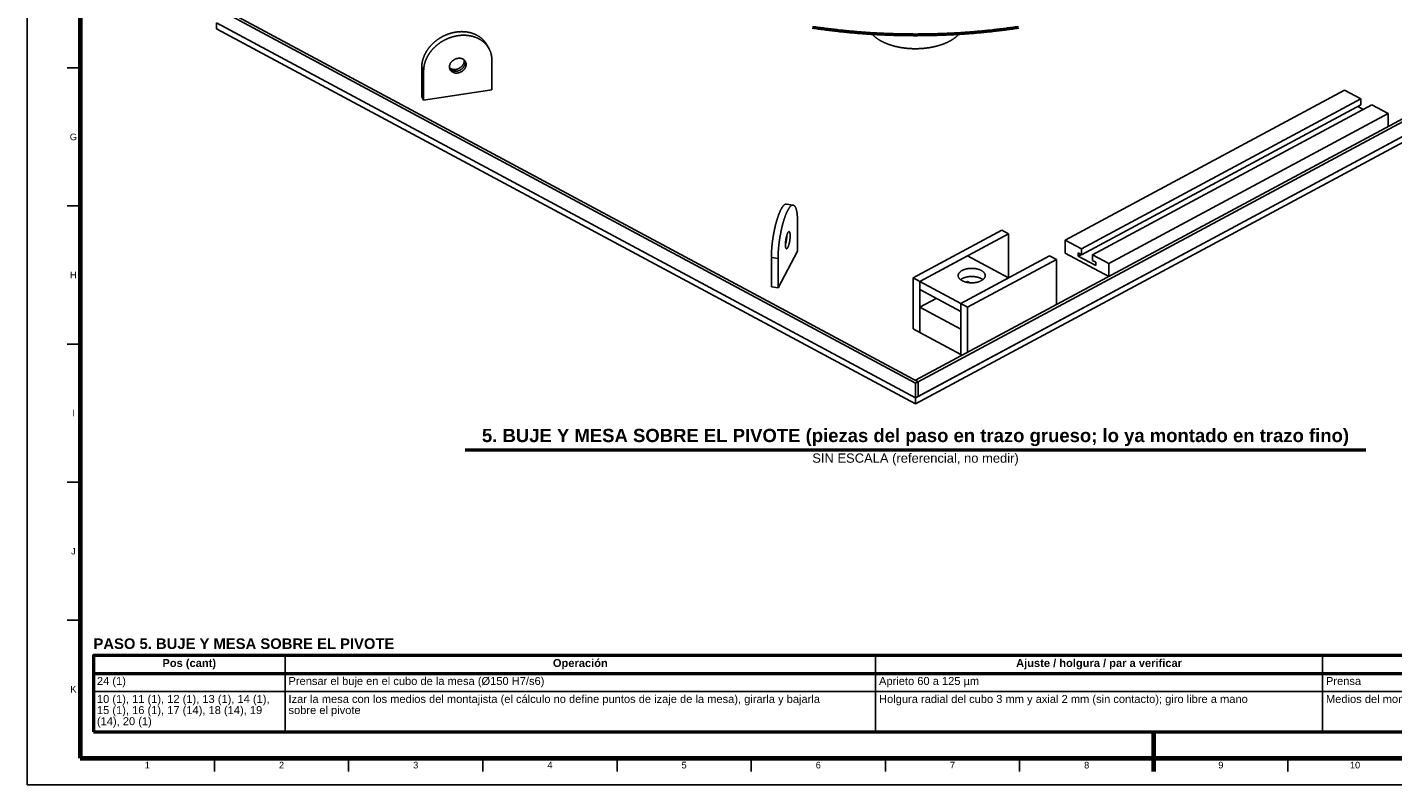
# Model space of a CAD drawing. Header units: millimetres. Extents: x 0 to 841, y 0 to 594.
# Tile 1 of 36: x 0 to 516, y 0 to 286. Entities that reach past the tile are written whole.
import ezdxf
from ezdxf.enums import TextEntityAlignment as Align

# ---------------------------------------------------------------- set-up
doc = ezdxf.new("R2010")
doc.units = ezdxf.units.MM
for name, color, linetype, lineweight in [('FINA', 7, 'CONTINUOUS', 25), ('MARCO', 7, 'CONTINUOUS', 70), ('TXT', 7, 'CONTINUOUS', 25), ('VIS', 7, 'CONTINUOUS', 50)]:
    doc.layers.add(name, color=color, linetype=linetype, lineweight=lineweight)
doc.styles.add('STD', font='LiberationSans-Regular.ttf')
doc.styles.add('STDB', font='LiberationSans-Bold.ttf')

msp = doc.modelspace()

# ---------------------------------------------------------------- linework, layer by layer
at = {"layer": 'FINA'}
for p, q in [((20, 270.91), (15, 270.91)), ((20, 218.73), (15, 218.73)), ((20, 166.55), (15, 166.55)), ((20, 114.36), (15, 114.36)), ((20, 62.18), (15, 62.18)), ((97.35, 48.8), (97.35, 20)), ((320.43, 48.8), (320.43, 20)), ((489.24, 48.8), (489.24, 20)), ((25, 42), (646, 42)), ((25, 35.2), (646, 35.2)), ((70.69, 10), (70.69, 5)), ((121.38, 10), (121.38, 5)), ((172.06, 10), (172.06, 5)), ((222.75, 10), (222.75, 5)), ((273.44, 10), (273.44, 5)), ((324.12, 10), (324.12, 5)), ((374.81, 10), (374.81, 5)), ((425.5, 10), (425.5, 5)), ((476.19, 10), (476.19, 5))]:
    msp.add_line(p, q, dxfattribs=at)
msp.add_lwpolyline([(0, 0), (841, 0), (841, 594), (0, 594)], close=True, dxfattribs=at)
for points in [[(72.53, 294.02), (336.53, 152.28)], [(71.5, 293.47), (335.5, 151.73)], [(335.5, 152.83), (597.44, 293.47)], [(336.53, 152.28), (598.47, 292.91)], [(71.5, 285.72), (71.5, 287.93)], [(71.5, 287.93), (335.5, 146.19)], [(71.5, 287.93), (335.5, 146.19)], [(71.5, 285.72), (335.5, 143.98)], [(148.99, 271.13), (148.99, 271.25), (148.99, 271.37), (148.99, 271.49), (149, 271.61), (149.01, 271.73), (149.01, 271.85), (149.02, 271.97), (149.03, 272.09), (149.05, 272.21), (149.06, 272.33), (149.07, 272.45), (149.09, 272.56), (149.11, 272.68), (149.13, 272.8), (149.15, 272.92), (149.17, 273.04), (149.19, 273.16), (149.22, 273.27), (149.24, 273.39), (149.27, 273.51), (149.29, 273.63), (149.32, 273.74), (149.35, 273.86), (149.39, 273.98), (149.42, 274.09), (149.45, 274.21), (149.49, 274.32), (149.52, 274.44), (149.56, 274.55), (149.6, 274.66), (149.64, 274.78), (149.68, 274.89), (149.72, 275), (149.77, 275.12), (149.81, 275.23), (149.86, 275.34), (149.9, 275.45), (149.95, 275.56), (150, 275.67), (150.05, 275.78), (150.1, 275.89), (150.15, 276), (150.2, 276.11), (150.26, 276.21), (150.31, 276.32), (150.37, 276.43), (150.42, 276.53), (150.48, 276.64), (150.54, 276.74), (150.6, 276.85), (150.66, 276.95), (150.72, 277.05), (150.78, 277.16), (150.84, 277.26), (150.91, 277.36), (150.97, 277.46), (151.04, 277.56), (151.11, 277.66), (151.17, 277.76), (151.24, 277.86), (151.31, 277.96), (151.38, 278.06), (151.45, 278.16), (151.52, 278.25), (151.59, 278.35), (151.67, 278.44), (151.74, 278.54), (151.82, 278.63), (151.89, 278.73), (151.97, 278.82), (152.05, 278.91), (152.12, 279), (152.2, 279.09), (152.28, 279.18), (152.36, 279.27), (152.44, 279.36), (152.52, 279.45), (152.6, 279.54), (152.69, 279.63), (152.77, 279.71), (152.85, 279.8), (152.94, 279.89), (153.02, 279.97), (153.11, 280.05), (153.2, 280.14), (153.28, 280.22), (153.37, 280.3), (153.46, 280.38), (153.55, 280.46), (153.64, 280.54), (153.73, 280.62), (153.82, 280.7), (153.91, 280.78), (154.01, 280.86), (154.1, 280.93), (154.19, 281.01), (154.29, 281.08), (154.38, 281.16), (154.47, 281.23), (154.57, 281.3), (154.67, 281.38), (154.76, 281.45), (154.86, 281.52), (154.96, 281.59), (155.06, 281.66), (155.15, 281.73), (155.25, 281.8), (155.35, 281.86), (155.45, 281.93), (155.55, 281.99), (155.66, 282.06), (155.76, 282.12), (155.86, 282.19), (155.96, 282.25), (156.06, 282.31), (156.17, 282.37), (156.27, 282.43), (156.38, 282.49), (156.48, 282.55), (156.59, 282.61), (156.69, 282.67), (156.8, 282.73), (156.9, 282.78), (157.01, 282.84), (157.12, 282.89), (157.23, 282.94), (157.33, 283), (157.44, 283.05), (157.55, 283.1), (157.66, 283.15), (157.77, 283.2), (157.88, 283.25), (157.99, 283.3), (158.1, 283.34), (158.21, 283.39), (158.32, 283.44), (158.43, 283.48), (158.55, 283.53), (158.66, 283.57), (158.77, 283.61), (158.88, 283.65), (159, 283.69), (159.11, 283.73), (159.22, 283.77), (159.34, 283.81), (159.45, 283.85), (159.57, 283.88), (159.68, 283.92), (159.8, 283.95), (159.91, 283.99), (160.03, 284.02), (160.14, 284.05), (160.26, 284.08), (160.38, 284.11), (160.49, 284.14), (160.61, 284.17), (160.73, 284.2), (160.84, 284.23), (160.96, 284.25), (161.08, 284.28), (161.2, 284.3), (161.31, 284.33), (161.43, 284.35), (161.55, 284.37), (161.67, 284.39), (161.79, 284.41), (161.91, 284.43), (162.02, 284.45), (162.14, 284.46), (162.26, 284.48), (162.38, 284.49), (162.5, 284.51), (162.62, 284.52), (162.74, 284.53), (162.86, 284.54), (162.98, 284.55), (163.1, 284.56), (163.22, 284.57), (163.34, 284.58), (163.46, 284.58), (163.58, 284.59), (163.7, 284.59), (163.82, 284.59), (163.94, 284.6), (164.06, 284.6), (164.18, 284.6), (164.3, 284.6), (164.42, 284.59), (164.54, 284.59), (164.66, 284.59), (164.78, 284.58), (164.9, 284.57), (165.02, 284.57), (165.14, 284.56), (165.26, 284.55), (165.38, 284.54), (165.5, 284.53), (165.62, 284.51), (165.74, 284.5), (165.86, 284.48), (165.98, 284.47), (166.1, 284.45), (166.22, 284.43), (166.33, 284.41), (166.45, 284.39), (166.57, 284.37), (166.69, 284.35), (166.81, 284.32), (166.92, 284.3), (167.04, 284.27), (167.16, 284.25), (167.28, 284.22), (167.39, 284.19), (167.51, 284.16), (167.62, 284.12), (167.74, 284.09), (167.86, 284.06), (167.97, 284.02), (168.08, 283.98), (168.2, 283.95), (168.31, 283.91), (168.43, 283.87), (168.54, 283.83), (168.65, 283.78), (168.76, 283.74), (168.87, 283.69), (168.99, 283.65), (169.1, 283.6), (169.21, 283.55), (169.31, 283.5), (169.42, 283.45), (169.53, 283.4), (169.64, 283.34), (169.75, 283.29), (169.85, 283.23), (169.96, 283.18), (170.06, 283.12), (170.17, 283.06), (170.27, 283), (170.37, 282.93), (170.48, 282.87), (170.58, 282.81), (170.68, 282.74), (170.78, 282.67), (170.88, 282.61), (170.97, 282.54), (171.07, 282.47), (171.17, 282.39), (171.26, 282.32), (171.36, 282.25), (171.45, 282.17), (171.54, 282.09), (171.64, 282.02), (171.73, 281.94), (171.82, 281.86), (171.91, 281.78), (171.99, 281.69), (172.08, 281.61), (172.17, 281.53), (172.25, 281.44), (172.33, 281.35), (172.41, 281.27), (172.5, 281.18), (172.58, 281.09), (172.65, 281), (172.73, 280.9), (172.81, 280.81), (172.88, 280.72), (172.96, 280.62), (173.03, 280.53), (173.1, 280.43), (173.17, 280.33), (173.24, 280.23), (173.3, 280.13), (173.37, 280.03), (173.43, 279.93), (173.5, 279.83), (173.56, 279.72), (173.62, 279.62), (173.68, 279.51), (173.73, 279.41)], [(296.64, 286.28), (297.21, 286.2), (297.78, 286.12), (298.35, 286.04), (298.91, 285.96), (299.48, 285.88), (300.05, 285.8), (300.62, 285.73), (301.19, 285.65), (301.76, 285.58), (302.33, 285.51), (302.89, 285.43), (303.46, 285.37), (304.03, 285.3), (304.6, 285.23), (305.17, 285.16), (305.74, 285.1), (306.31, 285.04), (306.88, 284.97), (307.45, 284.91), (308.02, 284.85), (308.59, 284.8), (309.16, 284.74), (309.73, 284.68), (310.31, 284.63), (310.88, 284.58), (311.45, 284.52), (312.02, 284.47), (312.59, 284.42), (313.16, 284.38), (313.73, 284.33), (314.3, 284.28), (314.88, 284.24), (315.45, 284.2), (316.02, 284.15), (316.59, 284.11), (317.16, 284.07), (317.74, 284.04), (318.31, 284), (318.88, 283.96), (319.45, 283.93), (320.03, 283.89), (320.6, 283.86), (321.17, 283.83), (321.74, 283.8), (322.32, 283.77), (322.89, 283.75), (323.46, 283.72), (324.04, 283.69), (324.61, 283.67), (325.18, 283.65), (325.75, 283.63), (326.33, 283.61), (326.9, 283.59), (327.47, 283.57), (328.05, 283.55), (328.62, 283.54), (329.19, 283.53), (329.77, 283.51), (330.34, 283.5), (330.91, 283.49), (331.49, 283.48), (332.06, 283.47), (332.63, 283.47), (333.21, 283.46), (333.78, 283.46), (334.35, 283.46), (334.93, 283.45), (335.5, 283.45), (336.07, 283.45), (336.65, 283.46), (337.22, 283.46), (337.79, 283.46), (338.37, 283.47), (338.94, 283.47), (339.51, 283.48), (340.09, 283.49), (340.66, 283.5), (341.23, 283.51), (341.81, 283.53), (342.38, 283.54), (342.95, 283.55), (343.53, 283.57), (344.1, 283.59), (344.67, 283.61), (345.25, 283.63), (345.82, 283.65), (346.39, 283.67), (346.97, 283.69), (347.54, 283.72), (348.11, 283.75), (348.68, 283.77), (349.26, 283.8), (349.83, 283.83), (350.4, 283.86), (350.97, 283.89), (351.55, 283.93), (352.12, 283.96), (352.69, 284), (353.26, 284.04), (353.84, 284.07), (354.41, 284.11), (354.98, 284.15), (355.55, 284.2), (356.12, 284.24), (356.7, 284.28), (357.27, 284.33), (357.84, 284.38), (358.41, 284.42), (358.98, 284.47), (359.55, 284.52), (360.12, 284.58), (360.7, 284.63), (361.27, 284.68), (361.84, 284.74), (362.41, 284.8), (362.98, 284.85), (363.55, 284.91), (364.12, 284.97), (364.69, 285.04), (365.26, 285.1), (365.83, 285.16), (366.4, 285.23), (366.97, 285.3), (367.54, 285.37), (368.11, 285.43), (368.68, 285.51), (369.24, 285.58), (369.81, 285.65), (370.38, 285.73), (370.95, 285.8), (371.52, 285.88), (372.09, 285.96), (372.65, 286.04), (373.22, 286.12), (373.79, 286.2), (374.36, 286.28)], [(318.83, 283.97), (318.91, 283.87), (318.99, 283.78), (319.07, 283.69), (319.15, 283.6), (319.23, 283.52), (319.31, 283.43), (319.4, 283.34), (319.48, 283.26), (319.57, 283.17), (319.66, 283.09), (319.74, 283.01), (319.83, 282.93), (319.92, 282.85), (320.01, 282.77), (320.1, 282.69), (320.2, 282.61), (320.29, 282.54), (320.38, 282.46), (320.48, 282.39), (320.57, 282.31), (320.67, 282.24), (320.76, 282.17), (320.86, 282.1), (320.96, 282.03), (321.06, 281.96), (321.16, 281.89), (321.26, 281.82), (321.36, 281.76), (321.46, 281.69), (321.56, 281.63), (321.66, 281.56), (321.76, 281.5), (321.86, 281.44), (321.97, 281.37), (322.07, 281.31), (322.17, 281.25), (322.28, 281.19), (322.38, 281.13), (322.49, 281.08), (322.59, 281.02), (322.7, 280.96), (322.81, 280.91), (322.91, 280.85), (323.02, 280.8), (323.13, 280.74), (323.24, 280.69), (323.34, 280.64), (323.45, 280.59), (323.56, 280.53), (323.67, 280.48), (323.78, 280.43), (323.89, 280.39), (324, 280.34), (324.11, 280.29), (324.22, 280.24), (324.33, 280.2), (324.44, 280.15), (324.55, 280.1), (324.67, 280.06), (324.78, 280.02), (324.89, 279.97), (325, 279.93), (325.11, 279.89), (325.23, 279.85), (325.34, 279.8), (325.45, 279.76), (325.57, 279.72), (325.68, 279.68), (325.79, 279.65), (325.91, 279.61), (326.02, 279.57), (326.14, 279.53), (326.25, 279.5), (326.37, 279.46), (326.48, 279.43), (326.59, 279.39), (326.71, 279.36), (326.83, 279.32), (326.94, 279.29), (327.06, 279.26), (327.17, 279.22), (327.29, 279.19), (327.4, 279.16), (327.52, 279.13), (327.64, 279.1), (327.75, 279.07), (327.87, 279.04), (327.99, 279.01), (328.1, 278.98), (328.22, 278.96), (328.34, 278.93), (328.45, 278.9), (328.57, 278.88), (328.69, 278.85), (328.81, 278.83), (328.92, 278.8), (329.04, 278.78), (329.16, 278.75), (329.28, 278.73), (329.4, 278.71), (329.51, 278.69), (329.63, 278.66), (329.75, 278.64), (329.87, 278.62), (329.99, 278.6), (330.11, 278.58), (330.22, 278.56), (330.34, 278.54), (330.46, 278.52), (330.58, 278.51), (330.7, 278.49), (330.82, 278.47), (330.94, 278.45), (331.06, 278.44), (331.18, 278.42), (331.3, 278.41), (331.41, 278.39), (331.53, 278.38), (331.65, 278.36), (331.77, 278.35), (331.89, 278.34), (332.01, 278.32), (332.13, 278.31), (332.25, 278.3), (332.37, 278.29), (332.49, 278.28), (332.61, 278.27), (332.73, 278.26), (332.85, 278.25), (332.97, 278.24), (333.09, 278.23), (333.21, 278.22), (333.33, 278.21), (333.45, 278.21), (333.57, 278.2), (333.69, 278.19), (333.81, 278.19), (333.93, 278.18), (334.05, 278.17), (334.17, 278.17), (334.29, 278.16), (334.41, 278.16), (334.53, 278.16), (334.65, 278.15), (334.77, 278.15), (334.89, 278.15), (335.01, 278.15), (335.13, 278.15), (335.25, 278.14), (335.37, 278.14), (335.49, 278.14), (335.61, 278.14), (335.73, 278.14), (335.85, 278.14), (335.97, 278.15), (336.09, 278.15), (336.21, 278.15), (336.33, 278.15), (336.45, 278.16), (336.57, 278.16), (336.69, 278.16), (336.81, 278.17), (336.93, 278.17), (337.05, 278.18), (337.17, 278.18), (337.29, 278.19), (337.41, 278.2), (337.53, 278.2), (337.65, 278.21), (337.77, 278.22), (337.89, 278.23), (338.01, 278.24), (338.13, 278.25), (338.25, 278.26), (338.37, 278.27), (338.49, 278.28), (338.61, 278.29), (338.73, 278.3), (338.85, 278.31), (338.97, 278.32), (339.09, 278.33), (339.21, 278.35), (339.33, 278.36), (339.45, 278.38), (339.57, 278.39), (339.69, 278.4), (339.81, 278.42), (339.93, 278.44), (340.04, 278.45), (340.16, 278.47), (340.28, 278.49), (340.4, 278.5), (340.52, 278.52), (340.64, 278.54), (340.76, 278.56), (340.88, 278.58), (340.99, 278.6), (341.11, 278.62), (341.23, 278.64), (341.35, 278.66), (341.47, 278.68), (341.59, 278.7), (341.7, 278.73), (341.82, 278.75), (341.94, 278.77), (342.06, 278.8), (342.18, 278.82), (342.29, 278.85), (342.41, 278.87), (342.53, 278.9), (342.64, 278.93), (342.76, 278.95), (342.88, 278.98), (343, 279.01), (343.11, 279.04), (343.23, 279.07), (343.35, 279.1), (343.46, 279.13), (343.58, 279.16), (343.69, 279.19), (343.81, 279.22), (343.93, 279.25), (344.04, 279.28), (344.16, 279.32), (344.27, 279.35), (344.39, 279.39), (344.5, 279.42), (344.62, 279.46), (344.73, 279.49), (344.85, 279.53), (344.96, 279.56), (345.08, 279.6), (345.19, 279.64), (345.3, 279.68), (345.42, 279.72), (345.53, 279.76), (345.64, 279.8), (345.76, 279.84), (345.87, 279.88), (345.98, 279.92), (346.09, 279.97), (346.21, 280.01), (346.32, 280.05), (346.43, 280.1), (346.54, 280.14), (346.65, 280.19), (346.76, 280.23), (346.87, 280.28), (346.98, 280.33), (347.09, 280.38), (347.2, 280.43), (347.31, 280.48), (347.42, 280.53), (347.53, 280.58), (347.64, 280.63), (347.75, 280.68), (347.86, 280.73), (347.96, 280.79), (348.07, 280.84), (348.18, 280.9), (348.28, 280.95), (348.39, 281.01)], [(335.5, 146.19), (599.5, 287.93)], [(335.5, 143.98), (599.5, 285.72)], [(336.53, 146.74), (598.47, 287.38)], [(348.39, 281.01), (348.5, 281.07), (348.6, 281.13), (348.71, 281.18), (348.81, 281.24), (348.92, 281.3), (349.02, 281.37), (349.12, 281.43), (349.23, 281.49), (349.33, 281.55), (349.43, 281.62), (349.53, 281.68), (349.63, 281.75), (349.73, 281.82), (349.83, 281.88), (349.93, 281.95), (350.03, 282.02), (350.13, 282.09), (350.23, 282.16), (350.33, 282.23), (350.42, 282.31), (350.52, 282.38), (350.61, 282.46), (350.71, 282.53), (350.8, 282.61), (350.89, 282.69), (350.98, 282.76), (351.07, 282.84), (351.16, 282.92), (351.25, 283), (351.34, 283.09), (351.43, 283.17), (351.52, 283.25), (351.6, 283.34), (351.68, 283.43), (351.77, 283.51), (351.85, 283.6), (351.93, 283.69), (352.01, 283.78), (352.09, 283.87), (352.17, 283.97)], [(149.71, 269.77), (149.71, 269.89), (149.71, 270.01), (149.72, 270.13), (149.72, 270.25), (149.73, 270.37), (149.74, 270.49), (149.74, 270.61), (149.76, 270.73), (149.77, 270.85), (149.78, 270.97), (149.8, 271.09), (149.81, 271.21), (149.83, 271.33), (149.85, 271.45), (149.87, 271.57), (149.89, 271.68), (149.91, 271.8), (149.94, 271.92), (149.96, 272.04), (149.99, 272.15), (150.02, 272.27), (150.05, 272.39), (150.08, 272.5), (150.11, 272.62), (150.14, 272.74), (150.17, 272.85), (150.21, 272.97), (150.24, 273.08), (150.28, 273.19), (150.32, 273.31), (150.36, 273.42), (150.4, 273.54), (150.44, 273.65), (150.49, 273.76), (150.53, 273.87), (150.58, 273.98), (150.62, 274.09), (150.67, 274.2), (150.72, 274.31), (150.77, 274.42), (150.82, 274.53), (150.87, 274.64), (150.92, 274.75), (150.98, 274.86), (151.03, 274.96), (151.09, 275.07), (151.14, 275.18), (151.2, 275.28), (151.26, 275.39), (151.32, 275.49), (151.38, 275.6), (151.44, 275.7), (151.5, 275.8), (151.57, 275.91), (151.63, 276.01), (151.69, 276.11), (151.76, 276.21), (151.83, 276.31), (151.89, 276.41), (151.96, 276.51), (152.03, 276.61), (152.1, 276.7), (152.17, 276.8), (152.24, 276.9), (152.32, 276.99), (152.39, 277.09), (152.46, 277.18), (152.54, 277.28), (152.61, 277.37), (152.69, 277.46), (152.77, 277.56), (152.84, 277.65), (152.92, 277.74), (153, 277.83), (153.08, 277.92), (153.16, 278.01), (153.24, 278.1), (153.33, 278.18), (153.41, 278.27), (153.49, 278.36), (153.58, 278.44), (153.66, 278.53), (153.75, 278.61), (153.83, 278.7), (153.92, 278.78), (154.01, 278.86), (154.09, 278.95), (154.18, 279.03), (154.27, 279.11), (154.36, 279.19), (154.45, 279.27), (154.54, 279.35), (154.63, 279.42), (154.73, 279.5), (154.82, 279.58), (154.91, 279.65), (155.01, 279.73), (155.1, 279.8), (155.2, 279.88), (155.29, 279.95), (155.39, 280.02), (155.48, 280.09), (155.58, 280.16), (155.68, 280.23), (155.78, 280.3), (155.88, 280.37), (155.98, 280.44), (156.07, 280.51), (156.17, 280.57), (156.28, 280.64), (156.38, 280.7), (156.48, 280.77), (156.58, 280.83), (156.68, 280.89), (156.79, 280.96), (156.89, 281.02), (156.99, 281.08), (157.1, 281.14), (157.2, 281.2), (157.31, 281.26), (157.41, 281.31), (157.52, 281.37), (157.63, 281.43), (157.73, 281.48), (157.84, 281.54), (157.95, 281.59), (158.05, 281.64), (158.16, 281.69), (158.27, 281.75), (158.38, 281.8), (158.49, 281.85), (158.6, 281.89), (158.71, 281.94), (158.82, 281.99), (158.93, 282.04), (159.04, 282.08), (159.15, 282.13), (159.27, 282.17), (159.38, 282.21), (159.49, 282.26), (159.6, 282.3), (159.72, 282.34), (159.83, 282.38), (159.94, 282.42), (160.06, 282.45), (160.17, 282.49), (160.29, 282.53), (160.4, 282.56), (160.52, 282.6), (160.63, 282.63), (160.75, 282.67), (160.86, 282.7), (160.98, 282.73), (161.1, 282.76), (161.21, 282.79), (161.33, 282.82), (161.45, 282.85), (161.56, 282.87), (161.68, 282.9), (161.8, 282.92), (161.92, 282.95), (162.03, 282.97), (162.15, 282.99), (162.27, 283.01), (162.39, 283.03), (162.51, 283.05), (162.63, 283.07), (162.75, 283.09), (162.86, 283.11), (162.98, 283.12), (163.1, 283.14), (163.22, 283.15), (163.34, 283.16), (163.46, 283.18), (163.58, 283.19), (163.7, 283.2), (163.82, 283.21), (163.94, 283.21), (164.06, 283.22), (164.18, 283.23), (164.3, 283.23), (164.42, 283.24), (164.54, 283.24), (164.66, 283.24), (164.78, 283.24), (164.9, 283.24), (165.02, 283.24), (165.14, 283.24), (165.26, 283.23), (165.38, 283.23), (165.5, 283.23), (165.62, 283.22), (165.74, 283.21), (165.86, 283.2), (165.98, 283.19), (166.1, 283.18), (166.22, 283.17), (166.34, 283.16), (166.46, 283.14), (166.58, 283.13), (166.7, 283.11), (166.82, 283.1), (166.94, 283.08), (167.06, 283.06), (167.17, 283.04), (167.29, 283.02), (167.41, 282.99), (167.53, 282.97), (167.65, 282.94), (167.76, 282.92), (167.88, 282.89), (168, 282.86), (168.11, 282.83), (168.23, 282.8), (168.35, 282.77), (168.46, 282.74), (168.58, 282.7), (168.69, 282.67), (168.81, 282.63), (168.92, 282.59), (169.03, 282.55), (169.15, 282.51), (169.26, 282.47), (169.37, 282.43), (169.48, 282.38), (169.6, 282.34), (169.71, 282.29), (169.82, 282.24), (169.93, 282.2), (170.04, 282.15), (170.14, 282.09), (170.25, 282.04), (170.36, 281.99), (170.47, 281.93), (170.57, 281.88), (170.68, 281.82), (170.78, 281.76), (170.89, 281.7), (170.99, 281.64), (171.1, 281.58), (171.2, 281.52), (171.3, 281.45), (171.4, 281.39), (171.5, 281.32), (171.6, 281.25), (171.7, 281.18), (171.79, 281.11), (171.89, 281.04), (171.99, 280.97), (172.08, 280.89), (172.17, 280.82), (172.27, 280.74), (172.36, 280.66), (172.45, 280.58), (172.54, 280.5), (172.63, 280.42), (172.71, 280.34), (172.8, 280.26), (172.89, 280.17), (172.97, 280.09), (173.05, 280), (173.14, 279.91), (173.22, 279.82), (173.3, 279.73), (173.38, 279.64), (173.45, 279.55), (173.53, 279.46), (173.6, 279.36), (173.68, 279.27), (173.75, 279.17), (173.82, 279.07), (173.89, 278.98), (173.96, 278.88), (174.03, 278.78), (174.09, 278.68), (174.15, 278.57), (174.22, 278.47), (174.28, 278.37), (174.34, 278.26), (174.4, 278.16), (174.46, 278.05)], [(173.73, 279.41), (174.46, 278.05)], [(159.46, 271.27), (159.46, 271.39), (159.47, 271.51), (159.48, 271.63), (159.5, 271.75), (159.53, 271.87), (159.56, 271.99), (159.59, 272.1), (159.64, 272.22), (159.68, 272.33), (159.73, 272.44), (159.78, 272.55), (159.84, 272.65), (159.9, 272.76), (159.97, 272.86), (160.04, 272.96), (160.11, 273.06), (160.19, 273.15), (160.27, 273.25), (160.35, 273.34), (160.44, 273.42), (160.52, 273.51), (160.61, 273.59), (160.71, 273.67), (160.8, 273.74), (160.9, 273.81), (161, 273.88), (161.1, 273.95), (161.2, 274.01), (161.31, 274.07), (161.42, 274.13), (161.53, 274.18), (161.64, 274.23), (161.75, 274.28), (161.86, 274.32), (161.98, 274.36), (162.09, 274.4), (162.21, 274.43), (162.33, 274.46), (162.45, 274.49), (162.57, 274.51), (162.69, 274.53), (162.81, 274.54), (162.93, 274.55), (163.05, 274.56), (163.17, 274.56), (163.29, 274.56), (163.41, 274.55), (163.53, 274.54), (163.65, 274.52), (163.77, 274.5), (163.89, 274.48), (164.01, 274.45), (164.13, 274.41), (164.24, 274.37), (164.35, 274.33), (164.46, 274.28), (164.57, 274.22), (164.68, 274.16), (164.78, 274.09), (164.88, 274.02), (164.97, 273.95), (165.06, 273.87), (165.15, 273.78), (165.23, 273.69), (165.31, 273.6), (165.38, 273.5), (165.45, 273.4), (165.51, 273.29)], [(159.48, 270.95), (159.57, 270.87), (159.67, 270.8), (159.77, 270.73), (159.87, 270.67), (159.98, 270.61), (160.09, 270.56), (160.2, 270.51), (160.31, 270.47), (160.43, 270.43), (160.55, 270.39), (160.66, 270.37), (160.78, 270.34), (160.9, 270.32), (161.03, 270.31), (161.15, 270.3), (161.27, 270.3), (161.39, 270.3), (161.51, 270.3), (161.63, 270.31), (161.75, 270.32), (161.88, 270.33), (162, 270.35), (162.11, 270.38), (162.23, 270.41), (162.35, 270.44), (162.47, 270.47), (162.58, 270.51), (162.7, 270.55), (162.81, 270.6), (162.92, 270.65), (163.03, 270.7), (163.14, 270.76), (163.25, 270.81), (163.35, 270.88), (163.45, 270.94), (163.56, 271.01), (163.65, 271.08), (163.75, 271.16), (163.84, 271.23), (163.94, 271.31), (164.03, 271.4), (164.11, 271.48), (164.2, 271.57), (164.28, 271.66), (164.35, 271.75), (164.43, 271.85), (164.5, 271.95), (164.57, 272.05), (164.63, 272.15), (164.69, 272.26), (164.75, 272.37), (164.8, 272.48), (164.85, 272.59), (164.89, 272.71), (164.93, 272.82), (164.96, 272.94), (164.99, 273.06), (165.01, 273.18), (165.03, 273.3), (165.04, 273.42), (165.04, 273.54), (165.04, 273.66), (165.04, 273.78), (165.02, 273.9)], [(165.3, 273.61), (165.33, 273.5), (165.36, 273.38), (165.38, 273.26), (165.39, 273.14), (165.4, 273.02), (165.41, 272.9), (165.4, 272.78), (165.39, 272.66), (165.38, 272.54), (165.36, 272.42), (165.33, 272.3), (165.3, 272.18), (165.26, 272.07), (165.22, 271.95), (165.18, 271.84), (165.13, 271.73), (165.07, 271.62), (165.01, 271.52), (164.95, 271.41), (164.89, 271.31), (164.82, 271.21), (164.75, 271.12), (164.67, 271.02), (164.59, 270.93), (164.51, 270.84), (164.42, 270.76), (164.34, 270.67), (164.25, 270.59), (164.15, 270.51), (164.06, 270.44), (163.96, 270.37), (163.86, 270.3), (163.76, 270.23), (163.66, 270.17), (163.55, 270.11), (163.45, 270.05), (163.34, 270), (163.23, 269.95), (163.12, 269.9), (163, 269.86), (162.89, 269.82), (162.77, 269.78), (162.66, 269.75), (162.54, 269.72), (162.42, 269.69), (162.3, 269.67), (162.18, 269.65), (162.06, 269.64), (161.94, 269.63), (161.82, 269.62), (161.7, 269.62), (161.58, 269.62), (161.46, 269.63), (161.34, 269.64), (161.22, 269.65), (161.1, 269.67), (160.98, 269.7), (160.86, 269.73), (160.75, 269.76), (160.63, 269.8), (160.52, 269.85), (160.41, 269.9), (160.3, 269.95), (160.2, 270.01), (160.1, 270.07), (160, 270.14), (159.9, 270.22), (159.81, 270.3), (159.72, 270.38), (159.64, 270.47), (159.56, 270.56)], [(174.46, 278.05), (174.51, 277.95), (174.57, 277.84), (174.62, 277.73), (174.67, 277.62), (174.72, 277.51), (174.77, 277.4), (174.82, 277.28), (174.86, 277.17), (174.91, 277.06), (174.95, 276.94), (174.99, 276.83), (175.03, 276.72), (175.07, 276.6), (175.11, 276.48), (175.14, 276.37), (175.17, 276.25), (175.21, 276.13), (175.24, 276.02), (175.26, 275.9), (175.29, 275.78), (175.32, 275.66), (175.34, 275.54), (175.36, 275.42), (175.38, 275.3), (175.4, 275.18), (175.42, 275.06), (175.44, 274.94), (175.45, 274.82), (175.46, 274.7), (175.47, 274.58), (175.48, 274.46), (175.49, 274.34), (175.5, 274.22), (175.5, 274.09), (175.51, 273.97), (175.51, 273.85), (175.51, 273.73)], [(175.51, 273.73), (175.51, 262.66)], [(148.99, 260.05), (148.99, 271.13)], [(149.71, 269.77), (148.99, 271.13)], [(149.71, 258.7), (149.71, 269.77)], [(159.71, 270.21), (159.66, 270.32), (159.61, 270.43), (159.57, 270.55), (159.53, 270.66), (159.51, 270.78), (159.48, 270.9), (159.47, 271.02), (159.46, 271.14), (159.46, 271.27)], [(165.51, 273.29), (165.56, 273.18), (165.61, 273.07), (165.65, 272.96), (165.68, 272.85), (165.71, 272.73), (165.74, 272.61), (165.75, 272.49), (165.76, 272.37), (165.77, 272.25), (165.76, 272.13), (165.76, 272.01), (165.74, 271.89), (165.72, 271.78), (165.7, 271.66), (165.67, 271.54), (165.64, 271.43), (165.6, 271.31), (165.55, 271.2), (165.5, 271.09), (165.45, 270.98), (165.4, 270.88), (165.34, 270.77), (165.27, 270.67), (165.21, 270.57), (165.13, 270.48), (165.06, 270.38), (164.98, 270.29), (164.9, 270.2), (164.82, 270.11), (164.74, 270.03), (164.65, 269.95), (164.56, 269.87), (164.46, 269.79), (164.37, 269.72), (164.27, 269.65), (164.17, 269.58), (164.07, 269.52), (163.97, 269.46), (163.86, 269.4), (163.75, 269.35), (163.65, 269.29), (163.54, 269.25), (163.42, 269.2), (163.31, 269.16), (163.2, 269.12), (163.08, 269.09), (162.97, 269.05), (162.85, 269.03), (162.73, 269), (162.62, 268.98), (162.5, 268.97), (162.38, 268.95), (162.26, 268.95), (162.14, 268.94), (162.02, 268.94), (161.9, 268.94), (161.78, 268.95), (161.66, 268.96), (161.54, 268.98), (161.42, 269), (161.3, 269.03), (161.19, 269.06), (161.07, 269.1), (160.96, 269.14), (160.85, 269.18), (160.74, 269.23), (160.63, 269.29), (160.53, 269.35), (160.43, 269.41), (160.33, 269.48), (160.24, 269.56), (160.15, 269.64), (160.06, 269.72), (159.98, 269.81), (159.91, 269.91), (159.84, 270), (159.77, 270.1), (159.71, 270.21)], [(149.71, 258.7), (148.99, 260.05)], [(175.51, 262.66), (149.71, 258.7)], [(392.05, 205.84), (497.57, 262.49)], [(398.24, 202.51), (503.76, 259.17)], [(497.57, 262.49), (503.76, 259.17)], [(503.76, 259.17), (503.76, 256.95)], [(398.24, 200.3), (503.76, 256.95)], [(402.36, 200.3), (507.89, 256.95)], [(408.55, 196.98), (514.07, 253.63)], [(502.62, 256.34), (504.68, 255.23)], [(507.89, 256.95), (514.07, 253.63)], [(514.07, 248.71), (514.07, 253.63)], [(281.05, 199.25), (281.05, 199.37), (281.05, 199.5), (281.05, 199.62), (281.06, 199.74), (281.06, 199.86), (281.06, 199.98), (281.06, 200.1), (281.06, 200.22), (281.07, 200.34), (281.07, 200.46), (281.08, 200.58), (281.08, 200.7), (281.08, 200.82), (281.09, 200.94), (281.1, 201.06), (281.1, 201.18), (281.11, 201.3), (281.11, 201.42), (281.12, 201.54), (281.13, 201.66), (281.13, 201.78), (281.14, 201.91), (281.15, 202.03), (281.16, 202.15), (281.17, 202.27), (281.18, 202.39), (281.18, 202.51), (281.19, 202.63), (281.2, 202.75), (281.21, 202.87), (281.22, 202.99), (281.23, 203.11), (281.24, 203.23), (281.26, 203.35), (281.27, 203.47), (281.28, 203.59), (281.29, 203.71), (281.3, 203.83), (281.31, 203.95), (281.33, 204.07), (281.34, 204.19), (281.35, 204.31), (281.37, 204.43), (281.38, 204.55), (281.39, 204.67), (281.41, 204.79), (281.42, 204.91), (281.44, 205.03), (281.45, 205.15), (281.47, 205.27), (281.48, 205.39), (281.5, 205.5), (281.52, 205.62), (281.53, 205.74), (281.55, 205.86), (281.57, 205.98), (281.58, 206.1), (281.6, 206.22), (281.62, 206.34), (281.64, 206.46), (281.65, 206.58), (281.67, 206.7), (281.69, 206.82), (281.71, 206.94), (281.73, 207.06), (281.75, 207.17), (281.77, 207.29), (281.79, 207.41), (281.81, 207.53), (281.83, 207.65), (281.85, 207.77), (281.87, 207.89), (281.89, 208.01), (281.91, 208.13), (281.93, 208.24), (281.95, 208.36), (281.98, 208.48), (282, 208.6), (282.02, 208.72), (282.04, 208.84), (282.07, 208.96), (282.09, 209.07), (282.11, 209.19), (282.14, 209.31), (282.16, 209.43), (282.18, 209.55), (282.21, 209.66), (282.23, 209.78), (282.26, 209.9), (282.28, 210.02), (282.31, 210.14), (282.34, 210.25), (282.36, 210.37), (282.39, 210.49), (282.42, 210.61), (282.44, 210.72), (282.47, 210.84), (282.5, 210.96), (282.53, 211.08), (282.55, 211.19), (282.58, 211.31), (282.61, 211.43), (282.64, 211.55), (282.67, 211.66), (282.7, 211.78), (282.73, 211.9), (282.76, 212.01), (282.79, 212.13), (282.82, 212.25), (282.85, 212.36), (282.88, 212.48), (282.92, 212.6), (282.95, 212.71), (282.98, 212.83), (283.01, 212.94), (283.05, 213.06), (283.08, 213.18), (283.11, 213.29), (283.15, 213.41), (283.18, 213.52), (283.22, 213.64), (283.25, 213.75), (283.29, 213.87), (283.33, 213.98), (283.36, 214.1), (283.4, 214.21), (283.44, 214.33), (283.47, 214.44), (283.51, 214.56), (283.55, 214.67), (283.59, 214.78), (283.63, 214.9), (283.67, 215.01), (283.71, 215.13), (283.75, 215.24), (283.79, 215.35), (283.84, 215.46), (283.88, 215.58), (283.92, 215.69), (283.97, 215.8), (284.01, 215.91), (284.06, 216.03), (284.1, 216.14), (284.15, 216.25), (284.2, 216.36), (284.24, 216.47), (284.29, 216.58), (284.34, 216.69), (284.39, 216.8), (284.44, 216.91), (284.49, 217.02), (284.55, 217.13), (284.6, 217.24), (284.66, 217.34), (284.71, 217.45), (284.77, 217.56), (284.83, 217.66), (284.88, 217.77), (284.95, 217.87), (285.01, 217.98), (285.07, 218.08), (285.13, 218.18), (285.2, 218.28), (285.27, 218.38), (285.34, 218.48), (285.41, 218.57), (285.49, 218.67), (285.56, 218.76), (285.64, 218.85), (285.72, 218.94), (285.81, 219.03), (285.9, 219.11), (285.99, 219.18), (286.09, 219.25), (286.19, 219.32), (286.3, 219.37), (286.41, 219.41), (286.53, 219.44), (286.65, 219.45), (286.77, 219.44)], [(283.58, 198.87), (283.58, 198.99), (283.58, 199.11), (283.58, 199.23), (283.58, 199.35), (283.58, 199.47), (283.58, 199.59), (283.59, 199.71), (283.59, 199.83), (283.59, 199.95), (283.6, 200.07), (283.6, 200.19), (283.6, 200.31), (283.61, 200.43), (283.61, 200.55), (283.62, 200.68), (283.62, 200.8), (283.63, 200.92), (283.64, 201.04), (283.64, 201.16), (283.65, 201.28), (283.66, 201.4), (283.67, 201.52), (283.67, 201.64), (283.68, 201.76), (283.69, 201.88), (283.7, 202), (283.71, 202.12), (283.72, 202.24), (283.73, 202.36), (283.74, 202.48), (283.75, 202.6), (283.76, 202.72), (283.77, 202.84), (283.78, 202.96), (283.79, 203.08), (283.8, 203.2), (283.81, 203.32), (283.83, 203.44), (283.84, 203.56), (283.85, 203.68), (283.86, 203.8), (283.88, 203.92), (283.89, 204.04), (283.91, 204.16), (283.92, 204.28), (283.93, 204.4), (283.95, 204.52), (283.96, 204.64), (283.98, 204.76), (283.99, 204.88), (284.01, 205), (284.02, 205.12), (284.04, 205.24), (284.06, 205.36), (284.07, 205.48), (284.09, 205.6), (284.11, 205.71), (284.12, 205.83), (284.14, 205.95), (284.16, 206.07), (284.18, 206.19), (284.2, 206.31), (284.21, 206.43), (284.23, 206.55), (284.25, 206.67), (284.27, 206.79), (284.29, 206.91), (284.31, 207.03), (284.33, 207.14), (284.35, 207.26), (284.37, 207.38), (284.39, 207.5), (284.41, 207.62), (284.43, 207.74), (284.46, 207.86), (284.48, 207.98), (284.5, 208.09), (284.52, 208.21), (284.54, 208.33), (284.57, 208.45), (284.59, 208.57), (284.61, 208.69), (284.64, 208.8), (284.66, 208.92), (284.68, 209.04), (284.71, 209.16), (284.73, 209.28), (284.76, 209.4), (284.78, 209.51), (284.81, 209.63), (284.83, 209.75), (284.86, 209.87), (284.89, 209.98), (284.91, 210.1), (284.94, 210.22), (284.97, 210.34), (284.99, 210.45), (285.02, 210.57), (285.05, 210.69), (285.08, 210.81), (285.11, 210.92), (285.13, 211.04), (285.16, 211.16), (285.19, 211.28), (285.22, 211.39), (285.25, 211.51), (285.28, 211.63), (285.31, 211.74), (285.34, 211.86), (285.38, 211.98), (285.41, 212.09), (285.44, 212.21), (285.47, 212.32), (285.5, 212.44), (285.54, 212.56), (285.57, 212.67), (285.6, 212.79), (285.64, 212.9), (285.67, 213.02), (285.71, 213.13), (285.74, 213.25), (285.78, 213.37), (285.81, 213.48), (285.85, 213.6), (285.89, 213.71), (285.92, 213.83), (285.96, 213.94), (286, 214.05), (286.04, 214.17), (286.08, 214.28), (286.12, 214.4), (286.16, 214.51), (286.2, 214.62), (286.24, 214.74), (286.28, 214.85), (286.32, 214.96), (286.36, 215.08), (286.4, 215.19), (286.45, 215.3), (286.49, 215.41), (286.54, 215.53), (286.58, 215.64), (286.63, 215.75), (286.67, 215.86), (286.72, 215.97), (286.77, 216.08), (286.82, 216.19), (286.87, 216.3), (286.92, 216.41), (286.97, 216.52), (287.02, 216.63), (287.07, 216.74), (287.13, 216.85), (287.18, 216.96), (287.24, 217.06), (287.29, 217.17), (287.35, 217.27), (287.41, 217.38), (287.47, 217.48), (287.53, 217.59), (287.59, 217.69), (287.66, 217.79), (287.73, 217.89), (287.79, 217.99), (287.86, 218.09), (287.94, 218.19), (288.01, 218.28), (288.09, 218.38), (288.17, 218.47), (288.25, 218.55), (288.33, 218.64), (288.42, 218.72), (288.52, 218.8), (288.62, 218.87), (288.72, 218.93), (288.83, 218.98), (288.94, 219.03), (289.06, 219.05), (289.18, 219.06), (289.3, 219.06)], [(286.77, 219.44), (289.3, 219.06)], [(289.3, 219.06), (289.41, 219.03), (289.52, 218.98), (289.63, 218.92), (289.72, 218.85), (289.81, 218.76), (289.89, 218.67), (289.96, 218.58), (290.03, 218.48), (290.09, 218.37), (290.14, 218.27), (290.2, 218.16), (290.24, 218.05), (290.29, 217.94), (290.33, 217.83), (290.37, 217.71), (290.41, 217.6), (290.44, 217.48), (290.48, 217.37), (290.51, 217.25), (290.54, 217.14), (290.57, 217.02), (290.59, 216.9), (290.62, 216.78), (290.64, 216.67), (290.66, 216.55), (290.68, 216.43), (290.7, 216.31), (290.72, 216.19), (290.74, 216.07), (290.76, 215.96), (290.77, 215.84), (290.79, 215.72), (290.8, 215.6), (290.82, 215.48), (290.83, 215.36), (290.84, 215.24), (290.85, 215.12), (290.86, 215), (290.87, 214.88), (290.88, 214.76), (290.89, 214.64), (290.9, 214.52), (290.9, 214.4), (290.91, 214.28), (290.92, 214.16), (290.92, 214.04), (290.93, 213.92), (290.93, 213.8), (290.93, 213.68), (290.94, 213.56), (290.94, 213.44), (290.94, 213.32), (290.94, 213.2), (290.95, 213.08), (290.95, 212.96), (290.95, 212.84), (290.95, 212.72)], [(290.95, 212.72), (290.95, 201.65)], [(286.36, 204.1), (286.36, 204.22), (286.36, 204.34), (286.37, 204.46), (286.37, 204.58), (286.38, 204.7), (286.39, 204.82), (286.4, 204.94), (286.41, 205.06), (286.42, 205.18), (286.43, 205.3), (286.44, 205.42), (286.46, 205.54), (286.47, 205.66), (286.49, 205.78), (286.51, 205.9), (286.53, 206.02), (286.55, 206.14), (286.57, 206.26), (286.59, 206.38), (286.61, 206.5), (286.64, 206.61), (286.66, 206.73), (286.69, 206.85), (286.72, 206.97), (286.74, 207.08), (286.77, 207.2), (286.8, 207.32), (286.84, 207.43), (286.87, 207.55), (286.91, 207.67), (286.94, 207.78), (286.98, 207.9), (287.02, 208.01), (287.06, 208.12), (287.11, 208.23), (287.16, 208.34), (287.21, 208.45), (287.26, 208.56), (287.32, 208.67), (287.39, 208.77), (287.46, 208.86), (287.54, 208.95), (287.64, 209.02), (287.76, 209.04)], [(286.9, 207.65), (286.9, 207.53), (286.9, 207.41), (286.89, 207.28), (286.89, 207.16), (286.88, 207.04), (286.87, 206.91), (286.86, 206.79), (286.85, 206.67), (286.84, 206.54), (286.83, 206.42), (286.81, 206.3), (286.8, 206.18), (286.78, 206.05), (286.76, 205.93), (286.74, 205.81), (286.72, 205.69), (286.7, 205.57), (286.68, 205.45), (286.66, 205.32), (286.63, 205.2), (286.61, 205.08), (286.58, 204.96), (286.55, 204.84), (286.52, 204.72), (286.49, 204.6), (286.46, 204.48), (286.43, 204.36), (286.4, 204.25), (286.36, 204.13)], [(287.76, 209.04), (287.87, 208.98), (287.94, 208.89), (287.99, 208.78), (288.04, 208.67), (288.07, 208.55), (288.09, 208.44), (288.11, 208.32), (288.13, 208.2), (288.14, 208.08), (288.15, 207.96), (288.16, 207.84), (288.16, 207.72), (288.16, 207.6), (288.16, 207.48), (288.16, 207.36), (288.16, 207.24), (288.16, 207.12), (288.15, 207), (288.14, 206.87), (288.14, 206.75), (288.13, 206.63), (288.12, 206.51), (288.1, 206.39), (288.09, 206.28), (288.08, 206.16), (288.06, 206.04), (288.05, 205.92), (288.03, 205.8), (288.01, 205.68), (288, 205.56), (287.98, 205.44), (287.95, 205.32), (287.93, 205.2), (287.91, 205.09), (287.89, 204.97), (287.86, 204.85), (287.83, 204.73), (287.81, 204.61), (287.78, 204.5), (287.75, 204.38), (287.72, 204.26), (287.69, 204.15), (287.65, 204.03), (287.62, 203.92), (287.58, 203.8), (287.54, 203.69), (287.5, 203.58), (287.46, 203.46), (287.41, 203.35), (287.37, 203.24), (287.32, 203.13), (287.26, 203.02), (287.2, 202.92), (287.14, 202.82), (287.07, 202.72), (286.98, 202.64), (286.88, 202.57), (286.76, 202.55)], [(334.56, 191.58), (368.07, 209.57)], [(337.14, 190.19), (370.65, 208.19)], [(370.65, 208.19), (368.07, 209.57)], [(370.65, 191.58), (370.65, 208.19)], [(290.95, 201.65), (283.58, 187.79)], [(286.76, 202.55), (286.65, 202.61), (286.57, 202.71), (286.52, 202.83), (286.48, 202.95), (286.45, 203.07), (286.42, 203.2), (286.4, 203.33), (286.39, 203.46), (286.38, 203.58), (286.37, 203.71), (286.36, 203.84), (286.36, 203.97), (286.36, 204.1)], [(392.05, 200.91), (392.05, 205.84)], [(392.05, 205.84), (398.24, 202.51)], [(398.24, 202.51), (398.24, 200.3)], [(281.05, 188.18), (281.05, 199.25)], [(283.58, 198.87), (281.05, 199.25)], [(283.58, 187.79), (283.58, 198.87)], [(337.14, 190.19), (355.18, 199.88)], [(352.61, 181.89), (386.12, 199.88)], [(370.65, 191.58), (355.18, 199.88)], [(355.18, 180.51), (388.7, 198.5)], [(388.7, 198.5), (386.12, 199.88)], [(388.7, 181.4), (388.7, 198.5)], [(392.05, 200.91), (408.55, 192.06)], [(397, 200.96), (397, 199.73)], [(397, 200.96), (398.24, 200.3)], [(397, 199.73), (398.15, 200.35)], [(397, 199.73), (403.6, 196.19)], [(402.36, 200.3), (408.55, 196.98)], [(402.36, 200.3), (402.36, 198.08)], [(402.36, 198.08), (403.6, 197.42)], [(403.6, 197.42), (403.6, 196.19)], [(408.55, 192.06), (408.55, 196.98)], [(337.14, 190.19), (334.56, 191.58)], [(334.56, 172.26), (334.56, 191.58)], [(351.63, 192.41), (351.63, 192.53), (351.65, 192.65), (351.67, 192.77), (351.7, 192.88), (351.75, 193), (351.8, 193.11), (351.85, 193.21), (351.92, 193.32), (351.98, 193.42), (352.06, 193.51), (352.14, 193.6), (352.22, 193.69), (352.31, 193.78), (352.4, 193.86), (352.49, 193.93), (352.59, 194.01), (352.68, 194.08), (352.78, 194.15), (352.89, 194.21), (352.99, 194.27), (353.09, 194.33), (353.2, 194.39), (353.31, 194.44), (353.42, 194.49), (353.53, 194.54), (353.64, 194.59), (353.75, 194.64), (353.87, 194.68), (353.98, 194.72), (354.1, 194.76), (354.21, 194.79), (354.33, 194.83), (354.44, 194.86), (354.56, 194.89), (354.68, 194.92), (354.8, 194.95), (354.91, 194.97), (355.03, 194.99), (355.15, 195.02), (355.27, 195.04), (355.39, 195.05), (355.51, 195.07), (355.63, 195.09), (355.75, 195.1), (355.87, 195.11), (355.99, 195.12), (356.11, 195.13), (356.23, 195.14), (356.35, 195.14), (356.47, 195.15), (356.59, 195.15), (356.72, 195.15), (356.84, 195.15), (356.96, 195.15), (357.08, 195.14), (357.2, 195.14), (357.32, 195.13), (357.44, 195.12), (357.56, 195.11), (357.68, 195.1), (357.8, 195.09), (357.92, 195.07), (358.04, 195.06), (358.16, 195.04), (358.28, 195.02), (358.4, 195), (358.52, 194.98), (358.64, 194.95), (358.75, 194.92), (358.87, 194.9), (358.99, 194.87), (359.11, 194.83), (359.22, 194.8), (359.34, 194.77), (359.45, 194.73), (359.57, 194.69), (359.68, 194.65), (359.79, 194.6), (359.9, 194.56), (360.01, 194.51), (360.12, 194.46), (360.23, 194.4), (360.34, 194.35)], [(361.84, 192.41), (361.83, 192.29), (361.82, 192.17), (361.79, 192.05), (361.76, 191.94), (361.72, 191.82), (361.67, 191.71), (361.61, 191.61), (361.55, 191.51), (361.48, 191.41), (361.41, 191.31), (361.33, 191.22), (361.25, 191.13), (361.16, 191.05), (361.07, 190.97), (360.98, 190.89), (360.89, 190.82), (360.79, 190.75), (360.69, 190.68), (360.59, 190.62), (360.49, 190.55), (360.38, 190.49), (360.28, 190.44), (360.17, 190.38), (360.06, 190.33), (359.95, 190.28), (359.84, 190.24), (359.73, 190.19), (359.62, 190.15), (359.5, 190.11), (359.39, 190.07), (359.28, 190.03), (359.16, 190), (359.05, 189.97), (358.93, 189.94), (358.81, 189.91), (358.7, 189.88), (358.58, 189.85), (358.46, 189.83), (358.34, 189.81), (358.22, 189.79), (358.11, 189.77), (357.99, 189.75), (357.87, 189.74), (357.75, 189.72), (357.63, 189.71), (357.51, 189.7), (357.39, 189.69), (357.27, 189.68), (357.15, 189.68), (357.03, 189.67), (356.91, 189.67), (356.79, 189.67), (356.67, 189.67), (356.55, 189.67), (356.43, 189.67), (356.31, 189.68), (356.19, 189.68), (356.07, 189.69), (355.95, 189.7), (355.83, 189.71), (355.71, 189.72), (355.59, 189.74), (355.47, 189.75), (355.36, 189.77), (355.24, 189.79), (355.12, 189.81), (355, 189.83), (354.88, 189.85), (354.77, 189.88), (354.65, 189.91), (354.53, 189.94), (354.42, 189.97), (354.3, 190), (354.19, 190.03), (354.07, 190.07), (353.96, 190.11), (353.84, 190.15), (353.73, 190.19), (353.62, 190.24), (353.51, 190.28), (353.4, 190.33), (353.29, 190.38), (353.18, 190.44), (353.08, 190.49), (352.97, 190.55), (352.87, 190.62), (352.77, 190.68), (352.67, 190.75), (352.57, 190.82), (352.48, 190.89), (352.39, 190.97), (352.3, 191.05), (352.21, 191.13), (352.13, 191.22), (352.05, 191.31), (351.98, 191.41), (351.91, 191.51), (351.85, 191.61), (351.79, 191.71), (351.74, 191.82), (351.7, 191.94), (351.67, 192.05), (351.65, 192.17), (351.63, 192.29), (351.63, 192.41)], [(352.51, 190.87), (352.6, 190.94), (352.7, 191.01), (352.8, 191.08), (352.9, 191.15), (353.01, 191.21), (353.11, 191.27), (353.22, 191.32), (353.33, 191.38), (353.44, 191.43), (353.55, 191.47), (353.66, 191.52), (353.77, 191.57), (353.88, 191.61), (354, 191.65), (354.11, 191.69), (354.23, 191.72), (354.34, 191.75), (354.46, 191.79), (354.57, 191.82), (354.69, 191.85), (354.81, 191.87), (354.93, 191.9), (355.05, 191.92), (355.16, 191.94), (355.28, 191.96), (355.4, 191.98), (355.52, 192), (355.64, 192.01), (355.76, 192.02), (355.88, 192.04), (356, 192.05), (356.12, 192.05), (356.24, 192.06), (356.36, 192.07), (356.48, 192.07), (356.6, 192.07), (356.73, 192.07), (356.85, 192.07), (356.97, 192.07), (357.09, 192.07), (357.21, 192.06), (357.33, 192.05), (357.45, 192.05), (357.57, 192.04), (357.69, 192.02), (357.81, 192.01), (357.93, 192), (358.05, 191.98), (358.17, 191.96), (358.29, 191.94), (358.4, 191.92), (358.52, 191.9), (358.64, 191.87), (358.76, 191.85), (358.88, 191.82), (358.99, 191.79), (359.11, 191.76), (359.22, 191.72), (359.34, 191.69), (359.45, 191.65), (359.57, 191.61), (359.68, 191.57), (359.79, 191.53), (359.91, 191.48), (360.02, 191.43), (360.12, 191.38), (360.23, 191.33), (360.34, 191.27)], [(352.61, 181.89), (370.65, 191.58)], [(360.34, 194.35), (360.45, 194.29), (360.55, 194.23), (360.66, 194.16), (360.76, 194.09), (360.86, 194.02), (360.95, 193.95), (361.05, 193.87), (361.14, 193.79), (361.23, 193.7), (361.31, 193.62), (361.39, 193.52), (361.47, 193.43), (361.54, 193.33), (361.6, 193.22), (361.66, 193.12), (361.71, 193), (361.76, 192.89), (361.79, 192.77), (361.81, 192.65), (361.83, 192.53), (361.84, 192.41)], [(360.34, 191.27), (360.45, 191.21), (360.55, 191.15), (360.66, 191.08), (360.76, 191.02), (360.86, 190.95), (360.96, 190.87)], [(283.58, 187.79), (281.05, 188.18)], [(337.14, 170.88), (337.14, 190.19)], [(352.61, 181.89), (337.14, 190.19)], [(337.14, 187.12), (337.14, 190.19)], [(352.61, 178.81), (337.14, 187.12)], [(354.69, 189.9), (355.18, 190.16)], [(356.06, 189.69), (355.18, 190.16)], [(337.14, 180.47), (343.32, 183.8)], [(355.18, 180.51), (352.61, 181.89)], [(352.61, 162.57), (352.61, 181.89)], [(352.61, 178.81), (352.61, 181.89)], [(352.61, 172.17), (337.14, 180.47)], [(337.14, 170.88), (337.14, 180.47)], [(355.18, 163.4), (355.18, 180.51)], [(337.14, 170.88), (334.56, 172.26)], [(352.61, 162.57), (337.14, 170.88)], [(352.61, 162.57), (352.61, 172.17)], [(353.12, 162.3), (352.61, 162.57)], [(335.5, 152.83), (336.53, 152.28)], [(335.5, 151.73), (336.53, 152.28)], [(335.5, 146.19), (335.5, 151.73)], [(336.53, 146.74), (336.53, 152.28)], [(336.53, 146.74), (336.53, 152.28)], [(335.5, 146.19), (336.53, 146.74)], [(335.5, 143.98), (335.5, 146.19)]]:
    msp.add_lwpolyline(points, dxfattribs=at)
at = {"layer": 'MARCO'}
msp.add_line((425.5, 5), (425.5, 20), dxfattribs=at)
msp.add_lwpolyline([(20, 10), (831, 10), (831, 584), (20, 584)], close=True, dxfattribs=at)
at = {"layer": 'VIS'}
for p, q in [((165.42, 126.58), (505.58, 126.58)), ((25, 48.8), (25, 20)), ((25, 20), (646, 20))]:
    msp.add_line(p, q, dxfattribs=at)
msp.add_lwpolyline([(296.64, 286.28), (297.21, 286.2), (297.78, 286.12), (298.35, 286.04), (298.91, 285.96), (299.48, 285.88), (300.05, 285.8), (300.62, 285.73), (301.19, 285.65), (301.76, 285.58), (302.33, 285.51), (302.89, 285.43), (303.46, 285.37), (304.03, 285.3), (304.6, 285.23), (305.17, 285.16), (305.74, 285.1), (306.31, 285.04), (306.88, 284.97), (307.45, 284.91), (308.02, 284.85), (308.59, 284.8), (309.16, 284.74), (309.73, 284.68), (310.31, 284.63), (310.88, 284.58), (311.45, 284.52), (312.02, 284.47), (312.59, 284.42), (313.16, 284.38), (313.73, 284.33), (314.3, 284.28), (314.88, 284.24), (315.45, 284.2), (316.02, 284.15), (316.59, 284.11), (317.16, 284.07), (317.74, 284.04), (318.31, 284), (318.88, 283.96), (319.45, 283.93), (320.03, 283.89), (320.6, 283.86), (321.17, 283.83), (321.74, 283.8), (322.32, 283.77), (322.89, 283.75), (323.46, 283.72), (324.04, 283.69), (324.61, 283.67), (325.18, 283.65), (325.75, 283.63), (326.33, 283.61), (326.9, 283.59), (327.47, 283.57), (328.05, 283.55), (328.62, 283.54), (329.19, 283.53), (329.77, 283.51), (330.34, 283.5), (330.91, 283.49), (331.49, 283.48), (332.06, 283.47), (332.63, 283.47), (333.21, 283.46), (333.78, 283.46), (334.35, 283.46), (334.93, 283.45), (335.5, 283.45), (336.07, 283.45), (336.65, 283.46), (337.22, 283.46), (337.79, 283.46), (338.37, 283.47), (338.94, 283.47), (339.51, 283.48), (340.09, 283.49), (340.66, 283.5), (341.23, 283.51), (341.81, 283.53), (342.38, 283.54), (342.95, 283.55), (343.53, 283.57), (344.1, 283.59), (344.67, 283.61), (345.25, 283.63), (345.82, 283.65), (346.39, 283.67), (346.97, 283.69), (347.54, 283.72), (348.11, 283.75), (348.68, 283.77), (349.26, 283.8), (349.83, 283.83), (350.4, 283.86), (350.97, 283.89), (351.55, 283.93), (352.12, 283.96), (352.69, 284), (353.26, 284.04), (353.84, 284.07), (354.41, 284.11), (354.98, 284.15), (355.55, 284.2), (356.12, 284.24), (356.7, 284.28), (357.27, 284.33), (357.84, 284.38), (358.41, 284.42), (358.98, 284.47), (359.55, 284.52), (360.12, 284.58), (360.7, 284.63), (361.27, 284.68), (361.84, 284.74), (362.41, 284.8), (362.98, 284.85), (363.55, 284.91), (364.12, 284.97), (364.69, 285.04), (365.26, 285.1), (365.83, 285.16), (366.4, 285.23), (366.97, 285.3), (367.54, 285.37), (368.11, 285.43), (368.68, 285.51), (369.24, 285.58), (369.81, 285.65), (370.38, 285.73), (370.95, 285.8), (371.52, 285.88), (372.09, 285.96), (372.65, 286.04), (373.22, 286.12), (373.79, 286.2), (374.36, 286.28)], dxfattribs=at)
msp.add_lwpolyline([(25, 42), (646, 42), (646, 48.8), (25, 48.8)], close=True, dxfattribs=at)

# ---------------------------------------------------------------- texts
at = {"layer": 'TXT'}
for s, height, style, p in [('G', 2.5, 'STD', (17.4, 244.82)), ('H', 2.5, 'STD', (17.4, 192.64)), ('I', 2.5, 'STD', (17.4, 140.45)), ('J', 2.5, 'STD', (17.4, 88.27)), ('Pos (cant)', 3, 'STDB', (61.17, 46)), ('Operación', 3, 'STDB', (208.89, 46)), ('Ajuste / holgura / par a verificar', 3, 'STDB', (404.83, 46)), ('K', 2.5, 'STD', (17.4, 36.09)), ('1', 2.5, 'STD', (45.34, 7.4)), ('2', 2.5, 'STD', (96.03, 7.4)), ('3', 2.5, 'STD', (146.72, 7.4)), ('4', 2.5, 'STD', (197.41, 7.4)), ('5', 2.5, 'STD', (248.09, 7.4)), ('6', 2.5, 'STD', (298.78, 7.4)), ('7', 2.5, 'STD', (349.47, 7.4)), ('8', 2.5, 'STD', (400.16, 7.4)), ('9', 2.5, 'STD', (450.84, 7.4)), ('10', 2.5, 'STD', (501.53, 7.4))]:
    msp.add_text(s, height=height, dxfattribs=dict(at, style=style)).set_placement(p, align=Align.MIDDLE_CENTER)
at = {"layer": 'TXT', "style": 'STDB'}
msp.add_text('5. BUJE Y MESA SOBRE EL PIVOTE (piezas del paso en trazo grueso; lo ya montado en trazo fino)', height=5, dxfattribs=at).set_placement((335.5, 127.98), align=Align.BOTTOM_CENTER)
at = {"layer": 'TXT', "style": 'STD'}
msp.add_text('SIN ESCALA (referencial, no medir)', height=3.5, dxfattribs=at).set_placement((335.5, 125.18), align=Align.TOP_CENTER)
at = {"layer": 'TXT', "style": 'STDB'}
msp.add_text('PASO 5. BUJE Y MESA SOBRE EL PIVOTE', height=4, dxfattribs=at).set_placement((25, 55.3), align=Align.TOP_LEFT)
at = {"layer": 'TXT', "style": 'STD'}
for s, p in [('24 (1)', (26.3, 39.2)), ('Prensar el buje en el cubo de la mesa (Ø150 H7/s6)', (98.65, 39.2)), ('Aprieto 60 a 125 µm', (321.73, 39.2)), ('Prensa', (490.54, 39.2)), ('10 (1), 11 (1), 12 (1), 13 (1), 14 (1),', (26.3, 32.4)), ('Izar la mesa con los medios del montajista (el cálculo no define puntos de izaje de la mesa), girarla y bajarla', (98.65, 32.4)), ('Holgura radial del cubo 3 mm y axial 2 mm (sin contacto); giro libre a mano', (321.73, 32.4)), ('Medios del montajista; galgas', (490.54, 32.4)), ('15 (1), 16 (1), 17 (14), 18 (14), 19', (26.3, 28.2)), ('(14), 20 (1)', (26.3, 24)), ('sobre el pivote', (98.65, 28.2))]:
    msp.add_text(s, height=3, dxfattribs=at).set_placement(p, align=Align.MIDDLE_LEFT)

doc.saveas('drawing.dxf')
